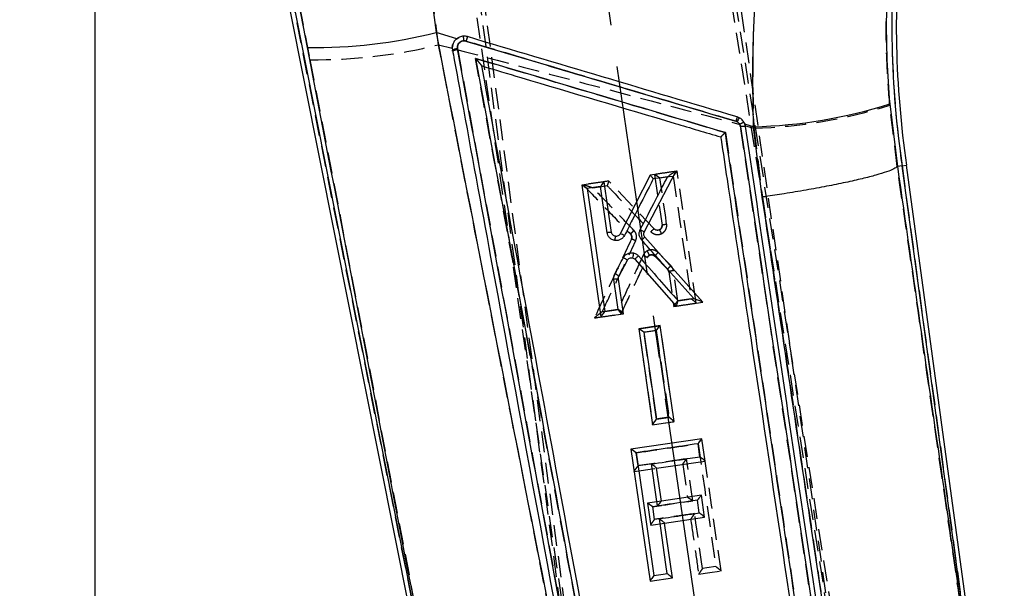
# Model space of a CAD drawing. Extents: x 50 to 374, y 9 to 288.
# Tile 18 of 22: x 50 to 110, y 213 to 247. Entities that reach past the tile are written whole.
import ezdxf

# ---------------------------------------------------------------- set-up
doc = ezdxf.new("R2010")
doc.units = 0
doc.linetypes.add('CENTERX2', pattern=[20.32, 12.7, -2.54, 2.54, -2.54])
doc.linetypes.add('HIDDEN', pattern=[1.905, 1.27, -0.635])
doc.layers.get('0').update_dxf_attribs({"linetype": 'CONTINUOUS'})
doc.layers.add('FORMATO', color=179, linetype='CONTINUOUS')
doc.styles.add('SLDTEXTSTYLE0', font='TXT', dxfattribs={"width": 0.75})
doc.dimstyles.new('SLDDIMSTYLE1', dxfattribs={"dimtxt": 3.5, "dimasz": 3.302, "dimexe": 0, "dimexo": 0.0625, "dimgap": 0.875, "dimtad": 1, "dimdec": 0, "dimrnd": 1e-09, "dimzin": 12, "dimtxsty": 'SLDTEXTSTYLE0', "dimsah": 1, "dimcen": 0.09, "dimazin": 3, "dimtfac": 1, "dimtdec": 0, "dimtofl": 0, "dimtmove": 0, "dimatfit": 3, "dimtolj": 1, "dimtzin": 12})

# ---------------------------------------------------------------- blocks, each defined once
blk = doc.blocks.new('_D_1')
at = {"layer": 'FORMATO'}
for p, q in [((81.554, 288.102), (53.934, 288.102)), ((54.934, 97.204), (54.934, 288.102)), ((83.774, 97.204), (53.934, 97.204))]:
    blk.add_line(p, q, dxfattribs=at)
for points in [[(54.934, 288.102), (54.426, 284.8), (55.442, 284.8)], [(54.934, 97.204), (55.442, 100.506), (54.426, 100.506)]]:
    blk.add_solid(points, dxfattribs=at)
at = {"layer": 'FORMATO', "insert": (50.422, 186.728), "char_height": 3.5, "attachment_point": 1, "rotation": 90, "style": 'SLDTEXTSTYLE0'}
blk.add_mtext('191', dxfattribs=at)

msp = doc.modelspace()

# ---------------------------------------------------------------- linework, layer by layer
at = {"color": 7, "linetype": 'HIDDEN'}
for p, q in [((88.6686, 278.2186), (102.4782, 190.4171)), ((102.7611, 190.4582), (88.8893, 278.4111)), ((102.4143, 189.7116), (91.6351, 263.9378)), ((76.1235, 263.655), (86.1617, 188.0476)), ((76.3815, 263.6373), (86.4447, 188.0887)), ((86.7041, 187.4301), (75.9249, 261.6564)), ((75.697, 245.5014), (75.1986, 249.3211)), ((77.06, 197.0096), (66.9318, 247.8682)), ((67.2669, 247.9319), (67.918, 244.594)), ((75.697, 245.5014), (76.5251, 245.2828)), ((76.5494, 245.4927), (76.5757, 245.5585)), ((76.7628, 245.8359), (76.9298, 245.9426)), ((76.5478, 245.1167), (76.5364, 245.1787)), ((76.8415, 245.258), (76.853, 245.1962)), ((76.853, 245.1962), (85.9746, 195.6674)), ((67.918, 244.594), (77.06, 197.0096)), ((103.443, 238.1299), (102.9897, 241.8393)), ((93.9646, 240.5356), (93.9151, 240.6779)), ((94.173, 240.8025), (94.2596, 240.5533)), ((100.3423, 197.7286), (93.9646, 240.5356)), ((94.2536, 240.588), (94.7632, 240.4526)), ((94.7632, 240.4526), (95.281, 236.2787)), ((88.7654, 237.6506), (88.7669, 237.6508)), ((88.7654, 237.6506), (89.2112, 234.5833)), ((103.4425, 238.1296), (103.443, 238.1299)), ((103.7308, 238.1704), (103.443, 238.1299)), ((103.7308, 238.1704), (108.8832, 200.3741)), ((85.9935, 237.2483), (85.9934, 237.2483)), ((88.7365, 234.3529), (85.9935, 237.2483)), ((84.4425, 237.0233), (84.446, 237.0238)), ((87.3095, 234.0386), (87.3094, 234.0387)), ((87.5723, 232.5159), (87.5726, 232.5155)), ((88.3212, 232.6247), (88.321, 232.6242)), ((88.7715, 232.7022), (89.5462, 231.9101)), ((88.7715, 232.7022), (88.7715, 232.7022)), ((89.6218, 231.7572), (89.9259, 229.6647)), ((90.167, 230.0057), (89.9033, 231.8217)), ((89.9259, 229.6642), (89.9259, 229.6646)), ((91.2849, 229.8628), (91.2851, 229.8615)), ((87.8017, 228.3145), (87.8001, 228.3143)), ((87.8036, 228.3148), (89.0995, 228.5029)), ((89.9432, 222.6968), (89.9434, 222.6953)), ((87.7636, 220.0164), (87.6487, 220.8083)), ((87.524, 219.6756), (88.8816, 219.8727)), ((90.4627, 220.1029), (90.7516, 218.1138)), ((89.1709, 217.8843), (88.3343, 217.7628)), ((88.765, 216.7742), (88.6526, 217.5492)), ((88.5259, 216.4334), (88.5258, 216.4339)), ((88.5259, 216.4334), (89.3639, 216.5551)), ((91.4271, 213.4619), (91.427, 213.4624)), ((92.7861, 213.6604), (92.7863, 213.6593))]:
    msp.add_line(p, q, dxfattribs=at)
at = {"color": 7, "linetype": 'CONTINUOUS'}
for p, q in [((75.1699, 249.1876), (75.5433, 246.2361)), ((66.6655, 247.8176), (78.1795, 189.9998)), ((66.9318, 247.8682), (76.9663, 197.4804)), ((67.7724, 245.3272), (67.2662, 247.9317)), ((76.7955, 245.8647), (75.5433, 246.2361)), ((77.2245, 245.7375), (77.357, 245.7209)), ((78.3115, 244.2189), (78.3117, 244.2178)), ((102.9862, 241.915), (103.4462, 238.1303)), ((93.6791, 240.8648), (93.7496, 240.8364)), ((94.7528, 240.5388), (94.2229, 240.696)), ((94.2596, 240.5533), (94.2229, 240.696)), ((95.2788, 236.2795), (94.7528, 240.5388)), ((88.1401, 234.1592), (90.0397, 237.8361)), ((90.0397, 237.8361), (88.4887, 237.6107)), ((103.4462, 238.1303), (103.4458, 238.13)), ((103.7308, 238.1704), (103.4462, 238.1303)), ((103.7308, 238.1704), (103.9993, 238.2082)), ((108.8316, 200.7532), (103.7308, 238.1704)), ((109.9158, 194.8069), (103.9993, 238.2082)), ((85.7168, 237.2079), (84.3578, 237.0104)), ((86.162, 234.1405), (85.7168, 237.2079)), ((88.4887, 237.6107), (86.6826, 234.0546)), ((84.3578, 237.0104), (85.5168, 229.0238)), ((91.6801, 229.9194), (88.1791, 233.8492)), ((86.6012, 231.4824), (87.1186, 232.4622)), ((87.5726, 232.5155), (90.0664, 229.6849)), ((86.876, 229.2213), (86.5722, 231.3143)), ((90.0664, 229.6849), (91.6801, 229.9194)), ((85.5168, 229.0238), (86.876, 229.2213)), ((89.1, 228.5031), (87.8006, 228.3142)), ((87.8006, 228.3142), (88.6435, 222.5065)), ((89.943, 222.6954), (89.1, 228.5031)), ((88.6435, 222.5065), (89.943, 222.6954)), ((91.6265, 221.6458), (87.3285, 221.0216)), ((91.822, 220.2997), (91.6265, 221.6458)), ((87.3285, 221.0216), (88.4883, 213.0351)), ((91.5077, 220.5606), (91.3928, 221.3525)), ((88.8831, 219.873), (91.822, 220.2997)), ((89.1719, 217.8844), (88.8831, 219.873)), ((91.5906, 218.2357), (89.1719, 217.8844)), ((91.7837, 216.9065), (91.5906, 218.2357)), ((91.4689, 217.1672), (91.3565, 217.9422)), ((89.3649, 216.5553), (91.7837, 216.9065)), ((89.8475, 213.2325), (89.3649, 216.5553)), ((88.4883, 213.0351), (89.8475, 213.2325))]:
    msp.add_line(p, q, dxfattribs=at)
at = {"color": 7, "linetype": 'HIDDEN', "flags": 128}
for points in [[(91.2849, 229.8632), (90.7081, 233.8321), (90.1245, 237.8478)], [(89.0879, 237.438), (89.6418, 237.5185), (89.8928, 237.5549)], [(89.493, 234.6477), (89.4128, 235.2), (89.0879, 237.438)], [(89.8928, 237.5549), (89.973, 237.0027), (90.2938, 234.7937), (90.972, 230.1227)], [(85.0266, 236.8482), (85.5805, 236.9287), (85.8949, 236.9743)], [(89.7508, 232.1301), (89.3598, 232.5299), (88.9754, 232.9229)], [(90.972, 230.1227), (90.418, 230.0422), (90.167, 230.0057)], [(86.5491, 229.4802), (85.9951, 229.3997), (85.8844, 229.3837), (85.6003, 229.3424)], [(87.8001, 228.3143), (88.2254, 225.3872), (88.6439, 222.5072)], [(88.1213, 228.1013), (88.6753, 228.1817), (88.8666, 228.2095)], [(88.884, 222.8478), (88.8038, 223.4001), (88.4831, 225.6093), (88.1213, 228.1013)], [(88.8666, 228.2095), (88.9468, 227.6572), (89.2675, 225.4481), (89.6293, 222.956)], [(89.9432, 222.6969), (89.5247, 225.5767), (89.0995, 228.5029)], [(89.6293, 222.956), (89.0753, 222.8756), (88.884, 222.8478)], [(88.6439, 222.5067), (89.2866, 222.6), (89.9434, 222.6953)], [(91.3927, 221.3525), (91.4728, 220.8002), (91.7933, 218.5912), (92.4709, 213.92)], [(91.0714, 217.9008), (90.9913, 218.4531), (90.7026, 220.4436)], [(92.7861, 213.6607), (92.2097, 217.6299), (91.8222, 220.2981)], [(88.3328, 217.7626), (88.4327, 217.0749), (88.5258, 216.434)], [(91.6659, 213.803), (91.5858, 214.3552), (91.2653, 216.5644), (91.1839, 217.1258)], [(92.4709, 213.92), (91.9168, 213.8394), (91.6659, 213.803)], [(91.4271, 213.4619), (92.101, 213.5597), (92.7863, 213.6593)]]:
    msp.add_lwpolyline(points, dxfattribs=at)
at = {"color": 7, "linetype": 'CONTINUOUS', "flags": 128}
for points in [[(89.5462, 237.505), (88.9923, 237.4245), (88.6779, 237.3787)], [(85.485, 236.9144), (84.9311, 236.8338), (84.68, 236.7973)], [(84.68, 236.7973), (84.7601, 236.2449), (85.0805, 234.0355), (85.7578, 229.3647)], [(85.8896, 234.1239), (85.8095, 234.6763), (85.485, 236.9144)], [(86.5628, 229.4818), (86.4827, 230.0342), (86.2995, 231.2978)], [(90.1806, 230.008), (90.7345, 230.0885), (90.829, 230.1023), (91.1293, 230.1459)], [(85.7578, 229.3647), (86.3118, 229.4453), (86.5628, 229.4818)], [(88.8672, 228.2096), (88.3133, 228.1291), (88.122, 228.1012)], [(88.122, 228.1012), (88.2021, 227.5489), (88.5224, 225.3396), (88.8837, 222.8476)], [(89.629, 222.956), (89.5489, 223.5083), (89.2286, 225.7176), (88.8672, 228.2096)], [(88.8837, 222.8476), (89.4377, 222.9282), (89.629, 222.956)], [(87.6488, 220.8082), (87.729, 220.2558), (88.0495, 218.0464), (88.727, 213.3756)], [(88.9376, 217.5905), (88.8575, 218.1429), (88.5687, 220.1334)], [(89.5321, 213.4927), (89.4519, 214.045), (89.1314, 216.2544), (89.05, 216.8156)], [(88.727, 213.3756), (89.2811, 213.4562), (89.5321, 213.4927)]]:
    msp.add_lwpolyline(points, dxfattribs=at)
at = {"color": 7, "linetype": 'CONTINUOUS'}
for centre, radius, start, end in [((162.7479, 246.7394), 59.6359, 174.262786, 188.261361), ((162.7479, 246.7394), 59.3648, 174.262786, 188.262323), ((68.1025, 276.1779), 30.8525, 269.387044, 283.955839), ((74.3445, 245.685), 2.8804, 1.044852, 6.607537), ((91.8013, 241.49), 15.0512, 162.613548, 163.6741), ((76.9709, 244.1356), 1.1301, 96.55552, 112.610383), ((94.0329, 270.1634), 29.6333, 271.392072, 287.586104), ((105.8041, 237.3238), 12.6315, 162.464876, 163.720323), ((96.4642, 239.5079), 3.0223, 148.657869, 153.92239), ((94.1642, 239.6813), 0.8772, 83.755665, 103.139831), ((86.5031, 233.2453), 0.829, 58.444008, 77.496431), ((73.5627, 235.4982), 12.9341, 351.796507, 352.929528), ((118.993, 225.8098), 32.2908, 167.317068, 167.857123), ((86.4862, 230.4733), 0.8454, 84.165014, 102.763789), ((86.0033, 230.81), 0.8998, 48.358899, 66.784601)]:
    msp.add_arc(centre, radius, start, end, dxfattribs=at)
at = {"color": 7, "linetype": 'HIDDEN'}
for centre, radius, start, end in [((162.7479, 246.7394), 59.6359, 174.262786, 188.261361), ((90.8666, 241.7659), 14.0767, 162.548347, 163.697468), ((68.2741, 275.3383), 30.7463, 269.336533, 283.970697), ((76.9719, 244.1287), 1.1368, 96.587294, 112.528589), ((76.9809, 244.0802), 1.1233, 96.53796, 112.680306), ((94.0069, 270.0342), 29.5913, 271.464557, 287.671702), ((104.4848, 237.7165), 11.2552, 162.347591, 163.760336), ((94.4991, 239.7977), 1.0564, 107.982503, 123.564392), ((94.164, 239.6814), 0.8772, 83.74269, 103.141914), ((89.4396, 233.3229), 1.2471, 124.318615, 136.304775), ((90.7577, 230.9884), 1.5222, 131.408884, 142.736445), ((89.959, 230.9316), 0.8919, 93.582717, 112.217842)]:
    msp.add_arc(centre, radius, start, end, dxfattribs=at)
for points, knots in [([(95.3802, 254.3188), (95.2485, 253.1922), (94.9853, 250.939), (94.7638, 247.4782), (94.6673, 243.9743), (94.7312, 241.6265), (94.7632, 240.4526)], [0, 0, 0, 0, 0.246887, 0.4937778, 0.7468838, 1, 1, 1, 1]), ([(102.9897, 241.8393), (102.9245, 242.689), (102.7943, 244.3883), (102.7577, 246.9826), (102.8351, 249.5973), (102.9986, 251.3279), (103.0804, 252.1931)], [0, 0, 0, 0, 0.24601007, 0.49200083, 0.74600403, 1, 1, 1, 1]), ([(85.0202, 197.9656), (84.8608, 198.7711), (81.7267, 214.6123), (78.6332, 230.4598), (75.697, 245.5014)], [0, 0, 0, 0, 0.0508466, 1, 1, 1, 1]), ([(76.5251, 245.2828), (76.5251, 245.3157), (76.5251, 245.3866), (76.5409, 245.4557), (76.5494, 245.4927)], [0, 0, 0, 0, 0.4645409, 1, 1, 1, 1]), ([(77.3558, 245.7173), (77.3089, 245.7262), (77.217, 245.7437), (77.0792, 245.7094), (76.9619, 245.6357), (76.8768, 245.5266), (76.8298, 245.3948), (76.8376, 245.3036), (76.8415, 245.258)], [0, 0, 0, 0, 0.17195, 0.3374605, 0.5031263, 0.6688279, 0.8343798, 1, 1, 1, 1]), ([(93.6787, 240.8641), (90.9582, 241.673), (85.5172, 243.2906), (80.0763, 244.9084), (77.3558, 245.7173)], [0, 0, 0, 0, 0.4999997, 1, 1, 1, 1]), ([(76.853, 245.1962), (78.97, 244.6369), (84.6583, 243.1342), (90.3449, 241.6253), (93.9151, 240.6779)], [0, 0, 0, 0, 0.3721709, 1, 1, 1, 1]), ([(86.7613, 196.7125), (85.3049, 204.6175), (82.3593, 220.6057), (79.4162, 236.5929), (77.9283, 244.6756)], [0, 0, 0, 0, 0.4944269, 1, 1, 1, 1]), ([(78.3115, 244.2189), (78.3095, 244.2231), (78.3051, 244.2327), (78.2726, 244.2761), (78.2011, 244.3641), (78.0817, 244.5034), (77.9817, 244.6161), (77.9291, 244.6746), (77.9283, 244.6756)], [0, 0, 0, 0, 0.0842018, 0.1906878, 0.35876, 0.6628349, 0.9946812, 1, 1, 1, 1]), ([(77.9283, 244.6756), (80.4966, 243.9114), (85.5352, 242.4122), (90.5737, 240.9132), (93.0439, 240.1783)], [0, 0, 0, 0, 0.5097399, 1, 1, 1, 1]), ([(93.9151, 240.6779), (93.9089, 240.688), (93.879, 240.7364), (93.8055, 240.8125), (93.721, 240.8469), (93.6787, 240.8641)], [0, 0, 0, 0, 0.1158401, 0.5575938, 1, 1, 1, 1]), ([(94.1782, 240.7734), (94.2027, 240.7301), (94.236, 240.6712), (94.2499, 240.6055), (94.2536, 240.588)], [0, 0, 0, 0, 0.7343575, 1, 1, 1, 1]), ([(93.0439, 240.1783), (93.043, 240.1775), (93.0368, 240.1721), (92.9992, 240.1395), (92.9352, 240.083), (92.8605, 240.0148), (92.8067, 239.9635), (92.7729, 239.9286), (92.7677, 239.9201), (92.7653, 239.9161)], [0, 0, 0, 0, 0.0071014, 0.0471052, 0.2872279, 0.494911, 0.6762619, 0.8485479, 1, 1, 1, 1]), ([(93.0439, 240.1783), (94.0845, 233.1916), (96.1534, 219.2996), (98.2237, 205.4099), (99.2527, 198.5057)], [0, 0, 0, 0, 0.5029267, 1, 1, 1, 1]), ([(90.1241, 237.8478), (89.8951, 237.8145), (89.4428, 237.7489), (88.9905, 237.6833), (88.7672, 237.6509)], [0, 0, 0, 0, 0.5062743, 1, 1, 1, 1]), ([(88.7672, 237.6509), (88.7726, 237.6494), (88.7834, 237.6466), (88.8314, 237.6182), (88.9117, 237.5653), (89.0039, 237.5), (89.0668, 237.4537), (89.087, 237.4387), (89.0879, 237.438)], [0, 0, 0, 0, 0.1545468, 0.3081306, 0.5374288, 0.8519581, 0.9934243, 1, 1, 1, 1]), ([(90.1241, 237.8478), (90.1209, 237.8451), (90.1145, 237.8397), (90.081, 237.7996), (90.0232, 237.7266), (89.9553, 237.6381), (89.9085, 237.5759), (89.8935, 237.5558), (89.8928, 237.5549)], [0, 0, 0, 0, 0.1542183, 0.3074582, 0.5367751, 0.8520407, 0.9934375, 1, 1, 1, 1]), ([(108.8832, 200.3741), (108.0266, 206.3143), (106.212, 218.898), (104.3994, 231.4845), (103.4425, 238.1296)], [0, 0, 0, 0, 0.4720472, 1, 1, 1, 1]), ([(85.9934, 237.2483), (85.7324, 237.2105), (85.2168, 237.1357), (84.7011, 237.0608), (84.4464, 237.0238)], [0, 0, 0, 0, 0.506141, 1, 1, 1, 1]), ([(85.9934, 237.2483), (85.9921, 237.2454), (85.9893, 237.2395), (85.9731, 237.1955), (85.9494, 237.1296), (85.9223, 237.053), (85.9032, 236.9984), (85.8953, 236.9755), (85.8949, 236.9743)], [0, 0, 0, 0, 0.1977405, 0.3950543, 0.603627, 0.8356682, 0.9916432, 1, 1, 1, 1]), ([(84.4425, 237.0233), (84.9238, 236.5222), (85.8795, 235.5273), (86.8351, 234.5324), (87.3095, 234.0386)], [0, 0, 0, 0, 0.5036317, 1, 1, 1, 1]), ([(84.4464, 237.0238), (84.4517, 237.0236), (84.4643, 237.023), (84.5225, 237.0089), (84.653, 236.9714), (84.8313, 236.9144), (84.9704, 236.8673), (85.0254, 236.8486), (85.0266, 236.8482)], [0, 0, 0, 0, 0.0763772, 0.1810066, 0.3678491, 0.7506824, 0.9946997, 1, 1, 1, 1]), ([(87.5163, 234.2563), (87.0419, 234.7502), (86.212, 235.6142), (85.3821, 236.4781), (85.0266, 236.8482)], [0, 0, 0, 0, 0.5716412, 1, 1, 1, 1]), ([(85.8949, 236.9743), (86.0231, 236.839), (86.6642, 236.1623), (87.5452, 235.2323), (88.298, 234.4377), (88.5379, 234.1844)], [0, 0, 0, 0, 0.1455277, 0.7276447, 1, 1, 1, 1]), ([(95.281, 236.2787), (96.2589, 229.6449), (98.113, 217.0673), (100.0058, 204.498), (100.9003, 198.5582)], [0, 0, 0, 0, 0.52743498, 1, 1, 1, 1]), ([(87.5163, 234.2563), (87.502, 234.2427), (87.4822, 234.2237), (87.4409, 234.1835), (87.3938, 234.1365), (87.3448, 234.085), (87.3128, 234.0485), (87.3106, 234.042), (87.3094, 234.0387)], [0, 0, 0, 0, 0.12899956, 0.17865774, 0.38398023, 0.58931937, 0.794663, 1, 1, 1, 1]), ([(87.6183, 233.6355), (87.6272, 233.6565), (87.6616, 233.738), (87.6814, 233.8917), (87.6412, 234.0811), (87.5704, 234.198), (87.5221, 234.2501), (87.5163, 234.2563)], [0, 0, 0, 0, 0.102583, 0.3988535, 0.6803076, 0.9617539, 1, 1, 1, 1]), ([(88.5379, 234.1844), (88.5853, 234.1434), (88.6799, 234.0612), (88.8631, 234.0069), (89.0334, 234.0089), (89.1316, 234.0457), (89.1715, 234.0606)], [0, 0, 0, 0, 0.2714624, 0.5429508, 0.8143657, 1, 1, 1, 1]), ([(89.0512, 234.2914), (89.0512, 234.2914), (89.0327, 234.2812), (88.9818, 234.2678), (88.898, 234.2639), (88.8081, 234.293), (88.7573, 234.3302), (88.7365, 234.3529), (88.7365, 234.3529)], [0, 0, 0, 0, 0.0001816, 0.1855866, 0.4571448, 0.7284994, 0.9998215, 1, 1, 1, 1]), ([(89.2112, 234.5833), (89.2112, 234.5833), (89.2119, 234.5795), (89.2154, 234.5445), (89.2117, 234.4774), (89.1716, 234.3858), (89.1124, 234.3229), (89.0653, 234.299), (89.0512, 234.2914), (89.0512, 234.2914)], [0, 0, 0, 0, 0.000129, 0.0327956, 0.2958469, 0.5590914, 0.8654368, 0.9998251, 1, 1, 1, 1]), ([(89.0512, 234.2914), (89.0784, 234.3072), (89.133, 234.3388), (89.1885, 234.4169), (89.2164, 234.5017), (89.2128, 234.5582), (89.2112, 234.5833)], [0, 0, 0, 0, 0.2629133, 0.5258505, 0.7887424, 1, 1, 1, 1]), ([(89.0512, 234.2914), (89.0539, 234.2892), (89.0594, 234.2849), (89.0832, 234.2427), (89.1125, 234.1854), (89.143, 234.1224), (89.1619, 234.0815), (89.1715, 234.0606)], [0, 0, 0, 0, 0.2249199, 0.4498459, 0.6747623, 0.8341197, 1, 1, 1, 1]), ([(89.1715, 234.0606), (89.2002, 234.0755), (89.2938, 234.1241), (89.4136, 234.2499), (89.4934, 234.4343), (89.5032, 234.5701), (89.494, 234.6399), (89.493, 234.6477)], [0, 0, 0, 0, 0.1352056, 0.4414308, 0.7042247, 0.9670011, 1, 1, 1, 1]), ([(89.2112, 234.5833), (89.215, 234.587), (89.2228, 234.5944), (89.288, 234.6117), (89.3818, 234.6308), (89.456, 234.642), (89.493, 234.6477)], [0, 0, 0, 0, 0.25000127, 0.50000078, 0.75000229, 1, 1, 1, 1]), ([(87.3602, 233.7302), (86.9839, 232.9295), (86.238, 231.3425), (85.4921, 229.7551), (85.1224, 228.9686)], [0, 0, 0, 0, 0.5045027, 1, 1, 1, 1]), ([(85.6003, 229.3424), (85.8965, 229.9725), (86.5692, 231.4037), (87.2419, 232.8346), (87.6183, 233.6355)], [0, 0, 0, 0, 0.4403087, 1, 1, 1, 1]), ([(87.3094, 234.0387), (87.3094, 234.0387), (87.3094, 234.0386), (87.3095, 234.0386), (87.3095, 234.0386)], [0, 0, 0, 0, 0.2208552, 1, 1, 1, 1]), ([(87.3095, 234.0386), (87.3095, 234.0386), (87.3123, 234.0355), (87.3365, 234.0097), (87.3715, 233.9514), (87.3915, 233.8574), (87.3817, 233.7811), (87.3646, 233.7406), (87.3602, 233.7302), (87.3602, 233.7302)], [0, 0, 0, 0, 0.0001825, 0.0373495, 0.318581, 0.6004492, 0.8976744, 0.9998039, 1, 1, 1, 1]), ([(87.3602, 233.7302), (87.3706, 233.7599), (87.3915, 233.8192), (87.3829, 233.9145), (87.3518, 233.9891), (87.3205, 234.0257), (87.3095, 234.0386)], [0, 0, 0, 0, 0.2824261, 0.5648615, 0.8469119, 1, 1, 1, 1]), ([(87.6183, 233.6355), (87.5855, 233.6505), (87.5198, 233.6803), (87.4357, 233.7137), (87.3753, 233.7334), (87.3652, 233.7313), (87.3602, 233.7302)], [0, 0, 0, 0, 0.2499965, 0.4999969, 0.7499968, 1, 1, 1, 1]), ([(88.3068, 233.0183), (88.2565, 232.9839), (88.1732, 232.9268), (88.1044, 232.8312), (88.0793, 232.7816), (88.0721, 232.7673)], [0, 0, 0, 0, 0.5198007, 0.8624761, 1, 1, 1, 1]), ([(88.9754, 232.9229), (88.9345, 232.9579), (88.8459, 233.0335), (88.7158, 233.0761), (88.5755, 233.0931), (88.447, 233.0833), (88.3485, 233.0376), (88.3068, 233.0183)], [0, 0, 0, 0, 0.22216929, 0.48097481, 0.55054772, 0.80965834, 1, 1, 1, 1]), ([(88.3068, 233.0183), (88.3161, 233.0015), (88.3347, 232.968), (88.3611, 232.9187), (88.3852, 232.8725), (88.4058, 232.8314), (88.422, 232.7971), (88.4332, 232.7712), (88.4393, 232.7539), (88.4385, 232.7509), (88.4382, 232.7494)], [0, 0, 0, 0, 0.1249949, 0.2500158, 0.3750166, 0.5000151, 0.6249985, 0.7500002, 0.8750026, 1, 1, 1, 1]), ([(88.9754, 232.9229), (88.9664, 232.9141), (88.9469, 232.8949), (88.9057, 232.8537), (88.8546, 232.8012), (88.8062, 232.749), (88.7748, 232.7121), (88.7726, 232.7055), (88.7715, 232.7022)], [0, 0, 0, 0, 0.08229282, 0.17908415, 0.38430228, 0.58953575, 0.79476849, 1, 1, 1, 1]), ([(88.0721, 232.7673), (87.8042, 232.1891), (87.2965, 231.0934), (86.7888, 229.9977), (86.5491, 229.4802)], [0, 0, 0, 0, 0.5277657, 1, 1, 1, 1]), ([(86.7356, 229.2017), (86.9956, 229.7652), (87.5224, 230.907), (88.0598, 232.0437), (88.3212, 232.6245), (88.3212, 232.6247)], [0, 0, 0, 0, 0.4935003, 0.9998701, 1, 1, 1, 1]), ([(88.0721, 232.7673), (88.0847, 232.7614), (88.1052, 232.7518), (88.1531, 232.7285), (88.2134, 232.6977), (88.2754, 232.6628), (88.3162, 232.6358), (88.3196, 232.6284), (88.3212, 232.6247)], [0, 0, 0, 0, 0.09396334, 0.15308821, 0.36481952, 0.57654539, 0.78827724, 1, 1, 1, 1]), ([(88.321, 232.6242), (88.3246, 232.6313), (88.3371, 232.656), (88.3714, 232.7036), (88.4131, 232.7322), (88.4382, 232.7494)], [0, 0, 0, 0, 0.1364921, 0.4803036, 1, 1, 1, 1]), ([(88.4382, 232.7494), (88.4117, 232.7315), (88.363, 232.6985), (88.3342, 232.6476), (88.321, 232.6242)], [0, 0, 0, 0, 0.5424754, 1, 1, 1, 1]), ([(88.7715, 232.7022), (88.7473, 232.7222), (88.6989, 232.7622), (88.6065, 232.7872), (88.5156, 232.7842), (88.4626, 232.7604), (88.4382, 232.7494)], [0, 0, 0, 0, 0.2592649, 0.5185135, 0.7779906, 1, 1, 1, 1]), ([(88.4382, 232.7494), (88.4382, 232.7494), (88.458, 232.7607), (88.5088, 232.7807), (88.5722, 232.7867), (88.6425, 232.7782), (88.7059, 232.7558), (88.7534, 232.7215), (88.7715, 232.7022), (88.7715, 232.7022)], [0, 0, 0, 0, 0.00016781, 0.19090045, 0.45049548, 0.52013895, 0.7790955, 0.99982941, 1, 1, 1, 1]), ([(89.5462, 231.9101), (89.5661, 231.8858), (89.6033, 231.8404), (89.6159, 231.7836), (89.6218, 231.7572)], [0, 0, 0, 0, 0.5346324, 1, 1, 1, 1]), ([(89.6218, 231.7572), (89.6146, 231.7877), (89.6012, 231.8446), (89.5636, 231.8893), (89.5462, 231.9101)], [0, 0, 0, 0, 0.53612178, 1, 1, 1, 1]), ([(89.9033, 231.8217), (89.8914, 231.875), (89.8659, 231.9898), (89.791, 232.0812), (89.7508, 232.1301)], [0, 0, 0, 0, 0.464531, 1, 1, 1, 1]), ([(89.9259, 229.6647), (89.9273, 229.6682), (89.9302, 229.6753), (89.9563, 229.7151), (90.0039, 229.7834), (90.0771, 229.8848), (90.1359, 229.9642), (90.1663, 230.0048), (90.167, 230.0057)], [0, 0, 0, 0, 0.1357882, 0.2710225, 0.4579568, 0.7176003, 0.9938038, 1, 1, 1, 1]), ([(91.2849, 229.8632), (91.2821, 229.8677), (91.2766, 229.8767), (91.2379, 229.9128), (91.1684, 229.9714), (91.0742, 230.0457), (91.0036, 230.0992), (90.9729, 230.122), (90.972, 230.1227)], [0, 0, 0, 0, 0.1445274, 0.2882998, 0.4950329, 0.7812979, 0.9936214, 1, 1, 1, 1]), ([(85.6003, 229.3424), (85.5993, 229.3417), (85.5229, 229.2851), (85.393, 229.1877), (85.2437, 229.0722), (85.1651, 229.0086), (85.1302, 228.9784), (85.1248, 228.9716), (85.1224, 228.9686)], [0, 0, 0, 0, 0.0052541, 0.4099186, 0.6929111, 0.8391396, 0.9290922, 1, 1, 1, 1]), ([(86.5491, 229.4802), (86.5498, 229.4792), (86.573, 229.4483), (86.616, 229.3896), (86.6697, 229.3133), (86.7083, 229.2552), (86.7329, 229.2142), (86.7347, 229.2059), (86.7356, 229.2017)], [0, 0, 0, 0, 0.00769834, 0.24471511, 0.45334191, 0.6407833, 0.82023963, 1, 1, 1, 1]), ([(89.9259, 229.6642), (90.1497, 229.6967), (90.6028, 229.7625), (91.0558, 229.8282), (91.2851, 229.8615)], [0, 0, 0, 0, 0.4939327, 1, 1, 1, 1]), ([(85.1217, 228.967), (85.388, 229.0056), (85.9259, 229.0837), (86.4638, 229.1618), (86.7354, 229.2012)], [0, 0, 0, 0, 0.4951476, 1, 1, 1, 1]), ([(88.1213, 228.1013), (88.1204, 228.1019), (88.1001, 228.1171), (88.037, 228.1634), (87.9449, 228.2288), (87.8651, 228.2817), (87.8175, 228.3102), (87.807, 228.3131), (87.8017, 228.3145)], [0, 0, 0, 0, 0.006572, 0.1493571, 0.4634428, 0.6923114, 0.8456707, 1, 1, 1, 1]), ([(88.8666, 228.2095), (88.8673, 228.2104), (88.8824, 228.2307), (88.9294, 228.293), (88.9974, 228.3816), (89.0554, 228.4545), (89.0892, 228.4947), (89.0958, 228.5001), (89.0991, 228.5028)], [0, 0, 0, 0, 0.0065695, 0.1492041, 0.4639265, 0.69284, 0.8459367, 1, 1, 1, 1]), ([(88.6439, 222.5072), (88.6453, 222.5108), (88.6482, 222.5181), (88.6743, 222.5582), (88.7221, 222.627), (88.7951, 222.7281), (88.8534, 222.807), (88.8833, 222.8469), (88.884, 222.8478)], [0, 0, 0, 0, 0.13635844, 0.27214292, 0.46038024, 0.72184972, 0.99380363, 1, 1, 1, 1]), ([(89.9432, 222.6969), (89.9405, 222.7013), (89.9351, 222.71), (89.8965, 222.7456), (89.8274, 222.8037), (89.7329, 222.8781), (89.6616, 222.932), (89.6302, 222.9554), (89.6293, 222.956)], [0, 0, 0, 0, 0.1438702, 0.2869902, 0.4922639, 0.7766281, 0.9936346, 1, 1, 1, 1]), ([(91.3927, 221.3525), (91.3934, 221.3534), (91.4084, 221.3735), (91.4554, 221.4358), (91.5234, 221.5243), (91.5817, 221.5973), (91.6158, 221.6376), (91.6226, 221.643), (91.626, 221.6457)], [0, 0, 0, 0, 0.0065609, 0.148266, 0.4633452, 0.6925689, 0.8457948, 1, 1, 1, 1]), ([(87.6487, 220.8083), (87.6478, 220.8089), (87.6273, 220.8242), (87.5641, 220.8706), (87.4721, 220.9361), (87.3926, 220.989), (87.3454, 221.0174), (87.3351, 221.0204), (87.33, 221.0218)], [0, 0, 0, 0, 0.0065691, 0.1504864, 0.4641562, 0.6926563, 0.8458472, 1, 1, 1, 1]), ([(87.6487, 220.8083), (88.2708, 220.8987), (89.5188, 221.0801), (90.7668, 221.2615), (91.3927, 221.3525)], [0, 0, 0, 0, 0.4984427, 1, 1, 1, 1]), ([(90.7026, 220.4436), (90.1181, 220.3586), (89.1385, 220.2162), (88.1588, 220.0738), (87.7636, 220.0164)], [0, 0, 0, 0, 0.59654163, 1, 1, 1, 1]), ([(90.4627, 220.1029), (90.4641, 220.1066), (90.467, 220.1139), (90.4932, 220.1541), (90.541, 220.2231), (90.6139, 220.3242), (90.6721, 220.403), (90.7019, 220.4427), (90.7026, 220.4436)], [0, 0, 0, 0, 0.1364813, 0.2723835, 0.4609279, 0.7228283, 0.993801, 1, 1, 1, 1]), ([(87.5239, 219.6761), (87.5253, 219.6797), (87.5282, 219.6871), (87.5544, 219.7273), (87.6022, 219.7963), (87.6751, 219.8972), (87.7332, 219.9759), (87.7629, 220.0155), (87.7636, 220.0164)], [0, 0, 0, 0, 0.1366052, 0.2726262, 0.4614441, 0.7237315, 0.993798, 1, 1, 1, 1]), ([(90.7531, 218.114), (90.7582, 218.1126), (90.7685, 218.1096), (90.8158, 218.0811), (90.8955, 218.0282), (90.9873, 217.9628), (91.0503, 217.9165), (91.0705, 217.9015), (91.0714, 217.9008)], [0, 0, 0, 0, 0.1544317, 0.3078972, 0.5370223, 0.8514495, 0.9934251, 1, 1, 1, 1]), ([(88.3343, 217.7628), (88.3394, 217.7613), (88.3496, 217.7583), (88.3967, 217.7299), (88.4761, 217.677), (88.5681, 217.6115), (88.6312, 217.5651), (88.6517, 217.5498), (88.6526, 217.5492)], [0, 0, 0, 0, 0.1541788, 0.3073886, 0.5359658, 0.8497368, 0.9934316, 1, 1, 1, 1]), ([(88.6526, 217.5492), (88.8373, 217.576), (89.6436, 217.6932), (90.4498, 217.8104), (91.0714, 217.9008)], [0, 0, 0, 0, 0.2290569, 1, 1, 1, 1]), ([(91.1839, 217.1258), (90.6863, 217.0535), (89.88, 216.9363), (89.0738, 216.8191), (88.765, 216.7742)], [0, 0, 0, 0, 0.6170902, 1, 1, 1, 1]), ([(91.1839, 217.1258), (91.1832, 217.125), (91.1537, 217.0855), (91.0956, 217.007), (91.0229, 216.906), (90.975, 216.8368), (90.9488, 216.7964), (90.9459, 216.7889), (90.9445, 216.7852)], [0, 0, 0, 0, 0.0062164, 0.275206, 0.5379463, 0.7270917, 0.8632532, 1, 1, 1, 1]), ([(90.9445, 216.7852), (90.9445, 216.785), (91.0265, 216.2233), (91.1868, 215.1157), (91.3477, 214.0083), (91.427, 213.4624)], [0, 0, 0, 0, 0.00016145, 0.50721018, 1, 1, 1, 1]), ([(88.5258, 216.434), (88.5272, 216.4377), (88.5301, 216.4451), (88.5563, 216.4855), (88.6042, 216.5547), (88.6769, 216.6556), (88.7349, 216.734), (88.7643, 216.7733), (88.765, 216.7742)], [0, 0, 0, 0, 0.1368441, 0.2731032, 0.4624724, 0.725532, 0.993782, 1, 1, 1, 1]), ([(92.4709, 213.92), (92.4718, 213.9193), (92.504, 213.8953), (92.576, 213.8409), (92.6709, 213.7663), (92.7396, 213.7087), (92.778, 213.6735), (92.7834, 213.665), (92.7861, 213.6607)], [0, 0, 0, 0, 0.0063493, 0.22883909, 0.5109482, 0.71450602, 0.85688758, 1, 1, 1, 1]), ([(91.6659, 213.803), (91.6652, 213.8021), (91.6359, 213.763), (91.5781, 213.6847), (91.5055, 213.5838), (91.4575, 213.5144), (91.4313, 213.4738), (91.4285, 213.4662), (91.427, 213.4624)], [0, 0, 0, 0, 0.0062101, 0.2730925, 0.5367443, 0.7265323, 0.8629718, 1, 1, 1, 1])]:
    msp.add_open_spline(points, degree=3, knots=knots, dxfattribs=at)
at = {"color": 7, "linetype": 'CONTINUOUS'}
for points, knots in [([(94.7528, 240.5388), (94.7267, 241.6992), (94.6746, 244.02), (94.7871, 247.5408), (95.0316, 251.0769), (95.3222, 253.4156), (95.4675, 254.5849)], [0, 0, 0, 0, 0.246889, 0.4937672, 0.7468869, 1, 1, 1, 1]), ([(103.1057, 252.4254), (103.0217, 251.5758), (102.8538, 249.8767), (102.7618, 247.2526), (102.7864, 244.5894), (102.9196, 242.8065), (102.9862, 241.915)], [0, 0, 0, 0, 0.24583225, 0.49167195, 0.74582309, 1, 1, 1, 1]), ([(75.5433, 246.2361), (77.736, 235.0027), (80.8465, 219.0675), (83.9939, 203.138), (84.9226, 198.4378)], [0, 0, 0, 0, 0.7049425, 1, 1, 1, 1]), ([(77.4378, 245.9875), (77.3594, 246.0025), (77.2025, 246.0326), (76.9742, 245.9823), (76.8517, 245.9017), (76.7955, 245.8647)], [0, 0, 0, 0, 0.35140725, 0.70280079, 1, 1, 1, 1]), ([(93.7596, 241.1296), (91.0393, 241.9392), (85.5986, 243.5585), (80.1581, 245.1778), (77.4378, 245.9875)], [0, 0, 0, 0, 0.5, 1, 1, 1, 1]), ([(76.5519, 245.5017), (76.5365, 245.4226), (76.5156, 245.3149), (76.532, 245.2073), (76.5364, 245.1788)], [0, 0, 0, 0, 0.7345728, 1, 1, 1, 1]), ([(76.7955, 245.8647), (76.7859, 245.8569), (76.7148, 245.7989), (76.6173, 245.6818), (76.571, 245.5543), (76.5519, 245.5017)], [0, 0, 0, 0, 0.0838545, 0.6218102, 1, 1, 1, 1]), ([(76.8418, 245.2582), (76.8381, 245.3076), (76.8307, 245.4028), (76.8824, 245.5372), (76.9698, 245.6437), (77.0884, 245.7184), (77.1791, 245.7311), (77.2245, 245.7375)], [0, 0, 0, 0, 0.2124109, 0.4100542, 0.6070249, 0.8035084, 1, 1, 1, 1]), ([(93.7496, 240.8364), (89.3352, 242.1457), (83.8268, 243.7794), (78.3185, 245.413), (77.2245, 245.7375)], [0, 0, 0, 0, 0.8013987, 1, 1, 1, 1]), ([(77.357, 245.7209), (80.0773, 244.9115), (85.518, 243.2927), (90.9587, 241.6741), (93.6791, 240.8648)], [0, 0, 0, 0, 0.5000005, 1, 1, 1, 1]), ([(76.9663, 197.4804), (76.0616, 202.1869), (72.9958, 218.1365), (69.9321, 234.0849), (67.7724, 245.3272)], [0, 0, 0, 0, 0.2950862, 1, 1, 1, 1]), ([(76.5364, 245.1788), (76.573, 244.9797), (76.7563, 243.9846), (77.5261, 239.8048), (80.5341, 223.4745), (83.399, 207.9395), (85.6766, 195.5892)], [0, 0, 0, 0, 0.0120414, 0.0602074, 0.2528706, 1, 1, 1, 1]), ([(85.9746, 195.6675), (84.4517, 203.933), (81.4061, 220.4639), (78.3632, 236.9935), (76.8418, 245.2582)], [0, 0, 0, 0, 0.5000018, 1, 1, 1, 1]), ([(77.9285, 244.6755), (79.4164, 236.5928), (82.3594, 220.6056), (85.305, 204.6174), (86.7614, 196.7124)], [0, 0, 0, 0, 0.505571, 1, 1, 1, 1]), ([(77.9285, 244.6755), (77.9293, 244.6746), (77.9818, 244.6164), (78.0814, 244.5038), (78.2009, 244.3646), (78.2725, 244.2763), (78.3051, 244.2328), (78.3095, 244.2232), (78.3115, 244.2189)], [0, 0, 0, 0, 0.00530465, 0.33557673, 0.64050506, 0.80900793, 0.91569578, 1, 1, 1, 1]), ([(93.0442, 240.1782), (90.5739, 240.9132), (85.5353, 242.4122), (80.4968, 243.9113), (77.9285, 244.6755)], [0, 0, 0, 0, 0.4902757, 1, 1, 1, 1]), ([(87.0621, 196.744), (85.5939, 204.7041), (82.6752, 220.529), (79.7604, 236.3533), (78.3117, 244.2178)], [0, 0, 0, 0, 0.5030114, 1, 1, 1, 1]), ([(78.3117, 244.2178), (78.3174, 244.2161), (79.1013, 243.9827), (82.9984, 242.8231), (87.8105, 241.3907), (91.8444, 240.1902), (92.7653, 239.9161)], [0, 0, 0, 0, 0.0011842, 0.1627188, 0.8088571, 1, 1, 1, 1]), ([(93.7496, 240.8364), (93.7806, 240.817), (93.8504, 240.7734), (93.9311, 240.6687), (93.9536, 240.5799), (93.9648, 240.5356)], [0, 0, 0, 0, 0.2857304, 0.6428761, 1, 1, 1, 1]), ([(94.2229, 240.696), (94.1878, 240.7678), (94.1174, 240.9115), (93.9453, 241.0585), (93.8152, 241.1083), (93.7596, 241.1296)], [0, 0, 0, 0, 0.3641247, 0.7282812, 1, 1, 1, 1]), ([(93.0442, 240.1782), (93.0432, 240.1774), (93.037, 240.172), (92.9992, 240.1394), (92.9352, 240.0828), (92.8605, 240.0147), (92.8067, 239.9633), (92.773, 239.9286), (92.7677, 239.9201), (92.7653, 239.9161)], [0, 0, 0, 0, 0.0071042, 0.0478056, 0.2878511, 0.495437, 0.6767356, 0.8489823, 1, 1, 1, 1]), ([(99.2528, 198.5057), (98.2238, 205.4099), (96.1536, 219.2995), (94.0847, 233.1916), (93.0442, 240.1782)], [0, 0, 0, 0, 0.4970736, 1, 1, 1, 1]), ([(93.9648, 240.5356), (95.0274, 233.4003), (97.1527, 219.1299), (99.2791, 204.8625), (100.3423, 197.7289)], [0, 0, 0, 0, 0.5000073, 1, 1, 1, 1]), ([(100.6449, 197.7467), (99.58, 204.8802), (97.4501, 219.1474), (95.3231, 233.418), (94.2596, 240.5533)], [0, 0, 0, 0, 0.4999993, 1, 1, 1, 1]), ([(92.7653, 239.9161), (92.7732, 239.8632), (92.9003, 239.0099), (93.5045, 234.9557), (95.5578, 221.1804), (97.4941, 208.2074), (98.9527, 198.4348)], [0, 0, 0, 0, 0.0038297, 0.0617, 0.2931802, 1, 1, 1, 1]), ([(90.0377, 237.8358), (90.0337, 237.8342), (90.0241, 237.8304), (89.9756, 237.8006), (89.8648, 237.7277), (89.7126, 237.6227), (89.5934, 237.5386), (89.5472, 237.5057), (89.5462, 237.505)], [0, 0, 0, 0, 0.0763808, 0.1813353, 0.3695176, 0.7562257, 0.9946992, 1, 1, 1, 1]), ([(103.4458, 238.13), (103.3894, 238.0825), (103.2766, 237.9876), (102.8272, 237.809), (102.1803, 237.6094), (101.3415, 237.3924), (100.3327, 237.1643), (99.1875, 236.9317), (97.9337, 236.7012), (96.6834, 236.4916), (95.7885, 236.354), (95.3455, 236.2893), (95.2788, 236.2795)], [0, 0, 0, 0, 0.1113323, 0.2226645, 0.3339967, 0.445329, 0.5566618, 0.6679946, 0.7793285, 0.8906622, 0.9835504, 1, 1, 1, 1]), ([(103.4458, 238.13), (104.4175, 231.3814), (106.2118, 218.9211), (108.0081, 206.4636), (108.8316, 200.7532)], [0, 0, 0, 0, 0.5416066, 1, 1, 1, 1]), ([(85.7165, 237.2078), (85.7133, 237.2052), (85.7069, 237.1998), (85.6736, 237.1597), (85.616, 237.0869), (85.548, 236.9983), (85.501, 236.9357), (85.4856, 236.9153), (85.485, 236.9144)], [0, 0, 0, 0, 0.1538178, 0.3066611, 0.5351338, 0.8494205, 0.9934457, 1, 1, 1, 1]), ([(88.6779, 237.3787), (88.5936, 237.2129), (88.1725, 236.3838), (87.5921, 235.2415), (87.096, 234.265), (86.9369, 233.9517)], [0, 0, 0, 0, 0.1451638, 0.7258172, 1, 1, 1, 1]), ([(87.896, 234.3115), (88.209, 234.9173), (88.7591, 235.9818), (89.3091, 237.0463), (89.5462, 237.505)], [0, 0, 0, 0, 0.5690324, 1, 1, 1, 1]), ([(88.4893, 237.6108), (88.4933, 237.6086), (88.5011, 237.6043), (88.5338, 237.5674), (88.579, 237.5113), (88.6288, 237.4459), (88.6631, 237.3992), (88.6771, 237.3797), (88.6779, 237.3787)], [0, 0, 0, 0, 0.1980881, 0.3957382, 0.6046466, 0.8368904, 0.9916425, 1, 1, 1, 1]), ([(84.3595, 237.0106), (84.3648, 237.0092), (84.3755, 237.0063), (84.4232, 236.978), (84.5032, 236.9251), (84.5954, 236.8597), (84.6586, 236.8132), (84.6792, 236.798), (84.68, 236.7973)], [0, 0, 0, 0, 0.1541909, 0.3074131, 0.5358685, 0.8493768, 0.9934299, 1, 1, 1, 1]), ([(100.8444, 198.9375), (99.984, 204.6477), (98.1091, 217.0908), (96.2725, 229.5422), (95.2788, 236.2795)], [0, 0, 0, 0, 0.4589035, 1, 1, 1, 1]), ([(86.162, 234.1405), (86.1576, 234.1428), (86.1487, 234.1474), (86.0858, 234.1458), (85.9963, 234.1382), (85.9252, 234.1287), (85.8896, 234.1239)], [0, 0, 0, 0, 0.2499988, 0.4999981, 0.7499979, 1, 1, 1, 1]), ([(86.3644, 233.6527), (86.3032, 233.6674), (86.1808, 233.6967), (86.0299, 233.8145), (85.9268, 233.962), (85.9012, 234.0735), (85.8896, 234.1239)], [0, 0, 0, 0, 0.26120553, 0.52239513, 0.78371564, 1, 1, 1, 1]), ([(86.3984, 233.9062), (86.3679, 233.9135), (86.3069, 233.9281), (86.2317, 233.9868), (86.1805, 234.0602), (86.1677, 234.1155), (86.162, 234.1405)], [0, 0, 0, 0, 0.26165079, 0.52330156, 0.78480802, 1, 1, 1, 1]), ([(86.6826, 234.0546), (86.6658, 234.0283), (86.6322, 233.9757), (86.5522, 233.9239), (86.4709, 233.9011), (86.4191, 233.9047), (86.3984, 233.9062)], [0, 0, 0, 0, 0.2728053, 0.5456115, 0.8183037, 1, 1, 1, 1]), ([(87.9746, 233.6872), (87.9577, 233.7079), (87.9015, 233.7772), (87.8499, 233.8987), (87.8273, 234.0619), (87.8445, 234.1976), (87.8831, 234.2831), (87.896, 234.3115)], [0, 0, 0, 0, 0.1200025, 0.4004923, 0.578282, 0.8598737, 1, 1, 1, 1]), ([(87.896, 234.3115), (87.929, 234.2941), (87.9951, 234.2594), (88.0771, 234.211), (88.1327, 234.1735), (88.1376, 234.164), (88.1401, 234.1592)], [0, 0, 0, 0, 0.2499899, 0.4999925, 0.7499988, 1, 1, 1, 1]), ([(88.1791, 233.8492), (88.1607, 233.8746), (88.1239, 233.9253), (88.1051, 234.0189), (88.1134, 234.0994), (88.1331, 234.1435), (88.1401, 234.1592)], [0, 0, 0, 0, 0.2812625, 0.5624557, 0.8444069, 1, 1, 1, 1]), ([(86.9369, 233.9517), (86.9153, 233.9155), (86.8618, 233.8256), (86.7305, 233.7177), (86.5532, 233.6452), (86.4274, 233.6502), (86.3644, 233.6527)], [0, 0, 0, 0, 0.1839671, 0.4559532, 0.7274856, 1, 1, 1, 1]), ([(87.9746, 233.6872), (88.0007, 233.71), (88.053, 233.7556), (88.1192, 233.8098), (88.1668, 233.8457), (88.175, 233.848), (88.1791, 233.8492)], [0, 0, 0, 0, 0.25000468, 0.49999131, 0.75000229, 1, 1, 1, 1]), ([(91.1293, 230.1459), (90.6644, 230.6679), (89.6128, 231.8482), (88.5612, 233.0287), (87.9746, 233.6872)], [0, 0, 0, 0, 0.4421522, 1, 1, 1, 1]), ([(86.876, 232.6177), (86.9053, 232.6627), (86.9687, 232.7604), (87.1189, 232.865), (87.2947, 232.9173), (87.4221, 232.9137), (87.4834, 232.9008), (87.4901, 232.8994)], [0, 0, 0, 0, 0.221845, 0.4812068, 0.7401765, 0.9716294, 1, 1, 1, 1]), ([(87.4901, 232.8994), (87.5507, 232.8803), (87.6631, 232.8449), (87.7474, 232.7633), (87.7863, 232.7257)], [0, 0, 0, 0, 0.53931537, 1, 1, 1, 1]), ([(86.358, 231.6369), (86.4449, 231.8014), (86.6176, 232.1283), (86.7902, 232.4553), (86.876, 232.6177)], [0, 0, 0, 0, 0.5031242, 1, 1, 1, 1]), ([(86.876, 232.6177), (86.8873, 232.6117), (86.9076, 232.6008), (86.9546, 232.5749), (87.0145, 232.5404), (87.0747, 232.5023), (87.114, 232.4734), (87.1171, 232.4659), (87.1186, 232.4622)], [0, 0, 0, 0, 0.0856958, 0.1550915, 0.3663114, 0.5775427, 0.7887714, 1, 1, 1, 1]), ([(87.1186, 232.4622), (87.1361, 232.4883), (87.1713, 232.5406), (87.2532, 232.5909), (87.3411, 232.6136), (87.3985, 232.6058), (87.4247, 232.6022)], [0, 0, 0, 0, 0.2606113, 0.5212103, 0.7817054, 1, 1, 1, 1]), ([(87.4247, 232.6022), (87.455, 232.5926), (87.5111, 232.5749), (87.5532, 232.5343), (87.5726, 232.5155)], [0, 0, 0, 0, 0.5401887, 1, 1, 1, 1]), ([(87.7863, 232.7257), (87.7759, 232.7165), (87.7556, 232.6986), (87.7126, 232.6598), (87.6599, 232.611), (87.609, 232.5613), (87.5759, 232.5258), (87.5735, 232.5192), (87.5723, 232.5159)], [0, 0, 0, 0, 0.09102707, 0.17760259, 0.383217, 0.58880054, 0.7944027, 1, 1, 1, 1]), ([(87.7863, 232.7257), (88.2058, 232.2496), (89.0039, 231.3436), (89.802, 230.4377), (90.1806, 230.008)], [0, 0, 0, 0, 0.5256191, 1, 1, 1, 1]), ([(86.2995, 231.2978), (86.2957, 231.3522), (86.2876, 231.4697), (86.3334, 231.5784), (86.358, 231.6369)], [0, 0, 0, 0, 0.4628285, 1, 1, 1, 1]), ([(86.5722, 231.3143), (86.5704, 231.3457), (86.5671, 231.4041), (86.5904, 231.4576), (86.6012, 231.4824)], [0, 0, 0, 0, 0.5371022, 1, 1, 1, 1]), ([(90.1806, 230.008), (90.1802, 230.0068), (90.1773, 229.999), (90.1619, 229.9572), (90.1357, 229.8853), (90.1051, 229.8003), (90.0828, 229.7369), (90.0684, 229.6941), (90.067, 229.688), (90.0664, 229.6849)], [0, 0, 0, 0, 0.0074776, 0.0512673, 0.2744604, 0.4736343, 0.6533133, 0.8265438, 1, 1, 1, 1]), ([(91.1293, 230.1459), (91.1305, 230.1455), (91.1902, 230.1238), (91.326, 230.0733), (91.4959, 230.007), (91.612, 229.9575), (91.6636, 229.9328), (91.6733, 229.9255), (91.6775, 229.9223)], [0, 0, 0, 0, 0.0053611, 0.2791689, 0.6367312, 0.8172253, 0.9218674, 1, 1, 1, 1]), ([(85.5167, 229.0242), (85.5182, 229.0278), (85.5211, 229.0348), (85.5472, 229.0745), (85.5949, 229.1428), (85.6681, 229.244), (85.7268, 229.3233), (85.7571, 229.3638), (85.7578, 229.3647)], [0, 0, 0, 0, 0.1358735, 0.2711821, 0.4583362, 0.7183442, 0.993803, 1, 1, 1, 1]), ([(86.8757, 229.2229), (86.873, 229.2274), (86.8676, 229.2362), (86.8288, 229.2721), (86.7594, 229.3305), (86.6653, 229.4047), (86.5945, 229.4582), (86.5637, 229.4811), (86.5628, 229.4818)], [0, 0, 0, 0, 0.1444246, 0.2881015, 0.4945765, 0.7804549, 0.9936251, 1, 1, 1, 1]), ([(88.122, 228.1012), (88.1211, 228.1019), (88.1007, 228.1171), (88.0376, 228.1635), (87.9455, 228.2288), (87.8657, 228.2817), (87.8181, 228.3101), (87.8075, 228.313), (87.8023, 228.3145)], [0, 0, 0, 0, 0.0065718, 0.1496405, 0.4635556, 0.6923281, 0.8456812, 1, 1, 1, 1]), ([(88.8672, 228.2096), (88.8679, 228.2105), (88.8831, 228.2308), (88.9301, 228.2932), (88.9981, 228.3819), (89.0561, 228.4548), (89.0898, 228.4949), (89.0963, 228.5003), (89.0996, 228.503)], [0, 0, 0, 0, 0.0065681, 0.1495321, 0.4641792, 0.6929945, 0.8460128, 1, 1, 1, 1]), ([(88.6434, 222.507), (88.6449, 222.5106), (88.6477, 222.5179), (88.6739, 222.5579), (88.7217, 222.6266), (88.7947, 222.7277), (88.853, 222.8067), (88.883, 222.8467), (88.8837, 222.8476)], [0, 0, 0, 0, 0.1362639, 0.2719544, 0.460011, 0.7212823, 0.9938056, 1, 1, 1, 1]), ([(89.9427, 222.6969), (89.94, 222.7013), (89.9346, 222.7101), (89.896, 222.7457), (89.8268, 222.8039), (89.7324, 222.8782), (89.6612, 222.9321), (89.6299, 222.9553), (89.629, 222.956)], [0, 0, 0, 0, 0.1439749, 0.2872027, 0.4926585, 0.7772214, 0.9936325, 1, 1, 1, 1]), ([(91.3928, 221.3525), (91.3935, 221.3534), (91.4086, 221.3735), (91.4555, 221.4358), (91.5236, 221.5244), (91.5819, 221.5974), (91.6158, 221.6376), (91.6226, 221.643), (91.626, 221.6457)], [0, 0, 0, 0, 0.0065602, 0.1485262, 0.463508, 0.6926404, 0.8458357, 1, 1, 1, 1]), ([(87.6488, 220.8082), (87.6479, 220.8089), (87.6274, 220.8242), (87.5641, 220.8707), (87.4721, 220.9362), (87.3926, 220.989), (87.3454, 221.0175), (87.3351, 221.0204), (87.33, 221.0218)], [0, 0, 0, 0, 0.0065666, 0.1508034, 0.4643501, 0.6927432, 0.8458924, 1, 1, 1, 1]), ([(91.3928, 221.3525), (90.7669, 221.2615), (89.5189, 221.08), (88.2708, 220.8986), (87.6488, 220.8082)], [0, 0, 0, 0, 0.50158781, 1, 1, 1, 1]), ([(88.5687, 220.1334), (89.1486, 220.2177), (90.1283, 220.3601), (91.108, 220.5025), (91.5077, 220.5606)], [0, 0, 0, 0, 0.59195, 1, 1, 1, 1]), ([(91.8217, 220.3013), (91.819, 220.3057), (91.8136, 220.3145), (91.775, 220.3501), (91.7059, 220.4081), (91.6114, 220.4825), (91.5401, 220.5365), (91.5086, 220.5599), (91.5077, 220.5606)], [0, 0, 0, 0, 0.1438073, 0.2868714, 0.491976, 0.7761045, 0.9936357, 1, 1, 1, 1]), ([(88.8829, 219.8745), (88.8802, 219.8788), (88.8748, 219.8874), (88.8363, 219.9228), (88.7673, 219.9807), (88.6727, 220.0551), (88.6013, 220.1092), (88.5696, 220.1327), (88.5687, 220.1334)], [0, 0, 0, 0, 0.1436586, 0.2865819, 0.4913626, 0.7750832, 0.9936389, 1, 1, 1, 1]), ([(91.5901, 218.2356), (91.5867, 218.2329), (91.5799, 218.2274), (91.5457, 218.1872), (91.4874, 218.1142), (91.4193, 218.0256), (91.3723, 217.9633), (91.3571, 217.9431), (91.3565, 217.9422)], [0, 0, 0, 0, 0.154129, 0.3072837, 0.5363126, 0.8511467, 0.9934411, 1, 1, 1, 1]), ([(91.3565, 217.9422), (91.1718, 217.9153), (90.3655, 217.7981), (89.5592, 217.6809), (88.9376, 217.5905)], [0, 0, 0, 0, 0.229054, 1, 1, 1, 1]), ([(89.1714, 217.8843), (89.168, 217.8816), (89.1612, 217.8762), (89.1272, 217.836), (89.069, 217.7632), (89.0007, 217.6744), (88.9536, 217.6119), (88.9383, 217.5914), (88.9376, 217.5905)], [0, 0, 0, 0, 0.1538792, 0.3067873, 0.5352567, 0.8493902, 0.9934465, 1, 1, 1, 1]), ([(89.05, 216.8156), (89.5435, 216.8873), (90.3497, 217.0045), (91.156, 217.1217), (91.4689, 217.1672)], [0, 0, 0, 0, 0.6119572, 1, 1, 1, 1]), ([(89.05, 216.8156), (89.0509, 216.8149), (89.0829, 216.7911), (89.1546, 216.7369), (89.2494, 216.6624), (89.3182, 216.6048), (89.3567, 216.5695), (89.362, 216.561), (89.3647, 216.5567)], [0, 0, 0, 0, 0.0063551, 0.2270834, 0.5099182, 0.7140245, 0.8566426, 1, 1, 1, 1]), ([(91.7834, 216.908), (91.7807, 216.9124), (91.7754, 216.921), (91.7369, 216.9564), (91.6679, 217.0142), (91.5732, 217.0887), (91.5016, 217.1429), (91.4698, 217.1666), (91.4689, 217.1672)], [0, 0, 0, 0, 0.1434734, 0.2862065, 0.4905677, 0.7737298, 0.9936423, 1, 1, 1, 1]), ([(88.727, 213.3756), (88.7264, 213.3747), (88.6971, 213.3357), (88.6393, 213.2576), (88.5668, 213.1568), (88.5188, 213.0874), (88.4925, 213.0469), (88.4897, 213.0394), (88.4882, 213.0356)], [0, 0, 0, 0, 0.0062228, 0.2726169, 0.5364553, 0.7264032, 0.8629034, 1, 1, 1, 1]), ([(89.5321, 213.4927), (89.533, 213.492), (89.5653, 213.468), (89.6373, 213.4135), (89.7322, 213.3389), (89.8009, 213.2815), (89.8393, 213.2465), (89.8446, 213.2381), (89.8473, 213.2339)], [0, 0, 0, 0, 0.0063488, 0.229365, 0.5112627, 0.7146543, 0.8569651, 1, 1, 1, 1])]:
    msp.add_open_spline(points, degree=3, knots=knots, dxfattribs=at)
at = {"layer": 'FORMATO', "linetype": 'CENTERX2'}
msp.add_line((83.5644, 264.2816), (95.1334, 184.6172), dxfattribs=at)

# ---------------------------------------------------------------- dimensions: what is measured, and where the dimension line sits
at = {"layer": 'FORMATO'}
dim = msp.add_linear_dim(base=(54.9339, 288.1022), p1=(84.7743, 97.2041), p2=(82.5538, 288.1022), angle=90, dimstyle='SLDDIMSTYLE1', dxfattribs=at)
dim.commit()
dim.dimension.update_dxf_attribs({"geometry": '_D_1', "text_midpoint": (54.9339, 190.6071), "dimtype": 160})

doc.saveas('drawing.dxf')
